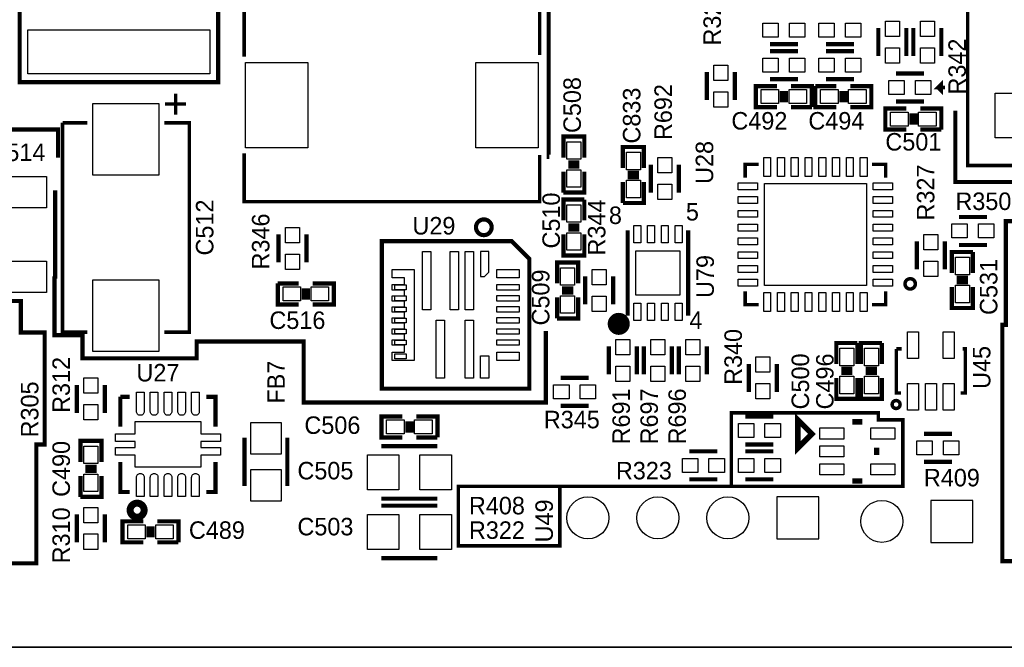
# Model space of a CAD drawing. Extents: x -53 to 531, y -106 to 304.
# Tile 4 of 65: x 26 to 62, y 0 to 23. Entities that reach past the tile are written whole.
import ezdxf
from ezdxf.enums import TextEntityAlignment as Align

# ---------------------------------------------------------------- set-up
doc = ezdxf.new("R2010")
doc.units = 0
for name, color, linetype in [('BOARD_GEOMETRY_OUTLINE', 3, 'CONTINUOUS'), ('BOARD_GEOMETRY_SILKSCREEN_TOP', 1, 'CONTINUOUS'), ('PACKAGE_GEOMETRY_SILKSCREEN_TOP', 4, 'CONTINUOUS'), ('PIN_TOP', 5, 'CONTINUOUS'), ('REF_DES_SILKSCREEN_TOP', 6, 'CONTINUOUS')]:
    doc.layers.add(name, color=color, linetype=linetype)

msp = doc.modelspace()

# ---------------------------------------------------------------- linework, layer by layer
at = {"layer": 'BOARD_GEOMETRY_OUTLINE'}
msp.add_lwpolyline([(177.8, 1.016), (176.784, 0), (175.33874, 0), (1.524, 0), (1.016, 0), (0, 1.016), (0, 2.921), (0, 116.84), (0, 118.364), (1.016, 119.38), (2.54, 119.38), (174.93234, 119.38), (176.784, 119.38), (177.8, 118.364), (177.8, 116.80444), (177.8, 4.445), (177.8, 4.572)], close=True, dxfattribs=at)
msp.add_lwpolyline([(1.524, 0), (175.33874, 0)], dxfattribs=at)
at = {"layer": 'BOARD_GEOMETRY_SILKSCREEN_TOP'}
for points, const_width in [([(45.72, 17.8054), (45.6946, 17.8054), (45.6946, 23.5966), (40.1828, 23.5966), (40.1828, 24.3078), (37.0078, 24.3078), (37.0078, 23.4696), (33.8836, 23.4696), (33.8836, 28.0924), (26.0858, 28.0924), (26.0858, 18.796), (27.8892, 18.796), (27.8892, 17.78)], 0.1524), ([(60.071, 20.32), (59.817, 20.32), (59.944, 20.447), (59.944, 20.193), (59.817, 20.32)], 0.127), ([(74.8284, 16.637), (72.9996, 16.637), (72.9996, 9.7028), (71.7804, 9.7028), (71.7804, 3.1242), (62.1538, 3.1242), (62.1538, 11.7094), (62.2808, 11.7094), (62.2808, 15.4686), (62.9666, 15.4686), (62.9666, 16.891), (60.452, 16.891), (60.452, 19.4818)], 0.1524), ([(45.593, 11.4808), (45.593, 8.89), (36.8046, 8.89), (36.8046, 11.0998), (32.9184, 11.0998), (32.9184, 10.4902), (28.7782, 10.4902), (28.7782, 11.3284), (27.7622, 11.3284), (27.7622, 13.462)], 0.1524), ([(21.7678, 3.048), (27.1018, 3.048), (27.1018, 7.366), (27.4066, 7.366), (27.4066, 11.43), (26.543, 11.43), (26.543, 12.573), (21.2852, 12.573), (21.2852, 12.1158), (19.3802, 12.1158), (19.3802, 11.7602), (17.7292, 11.7602), (17.7292, 10.3124), (17.8816, 10.3124), (17.8816, 8.128), (15.7734, 8.128), (15.7734, 8.1788), (10.922, 8.1788), (10.922, 4.699), (11.7348, 4.699), (11.7348, 3.1242), (21.7678, 3.1242), (21.7678, 3.048)], 0.1524), ([(46.101, 5.842), (52.324, 5.842), (52.324, 8.509), (57.658, 8.509), (57.658, 8.255), (58.547, 8.255), (58.547, 5.842), (52.324, 5.842)], 0.127), ([(43.18, 5.842), (46.101, 5.842), (46.101, 3.683), (42.418, 3.683), (42.418, 5.842), (43.18, 5.842)], 0.127)]:
    msp.add_lwpolyline(points, dxfattribs=dict(at, const_width=const_width))
at = {"layer": 'PACKAGE_GEOMETRY_SILKSCREEN_TOP'}
for points, const_width in [([(69.4055, 17.4879), (69.4055, 25.6921), (60.8965, 25.6921), (60.8965, 17.4879), (69.4055, 17.4879)], 0.127), ([(26.499058, 20.812506), (26.499058, 25.512522), (33.698942, 25.512522), (33.698942, 20.512278), (26.499058, 20.512278), (26.499058, 20.812506)], 0.1524), ([(45.3644, 23.1902), (34.6456, 23.1902), (34.6456, 21.444966)], 0.127), ([(45.3644, 21.500592), (45.3644, 23.1902)], 0.127), ([(57.658, 22.479), (57.658, 21.463)], 0.1524), ([(58.674, 22.479), (58.674, 21.463)], 0.1524), ([(58.928, 22.479), (58.928, 21.463)], 0.1524), ([(59.944, 22.479), (59.944, 21.463)], 0.1524), ([(54.737, 21.8948), (53.721, 21.8948)], 0.1524), ([(55.753, 21.8948), (56.769, 21.8948)], 0.1524), ([(53.721, 21.6408), (54.737, 21.6408)], 0.1524), ([(56.769, 21.6408), (55.753, 21.6408)], 0.1524), ([(51.435, 20.8788), (51.435, 19.8628)], 0.1524), ([(52.451, 20.8788), (52.451, 19.8628)], 0.1524), ([(58.293, 20.828), (59.309, 20.828)], 0.1524), ([(53.975, 19.6088), (53.213, 19.6088), (53.213, 20.3708), (53.975, 20.3708)], 0.1524), ([(53.721, 20.6248), (54.737, 20.6248)], 0.1524), ([(54.483, 20.3708), (55.245, 20.3708), (55.245, 19.6088)], 0.1524), ([(56.134, 19.6088), (55.372, 19.6088), (55.372, 20.3708)], 0.1524), ([(55.372, 20.3708), (56.134, 20.3708)], 0.1524), ([(56.769, 20.6248), (55.753, 20.6248)], 0.1524), ([(56.642, 20.3708), (57.404, 20.3708), (57.404, 19.6088), (56.642, 19.6088)], 0.1524), ([(32.1564, 20.102068), (32.1564, 19.340068)], 0.127), ([(32.1564, 20.102068), (32.1564, 19.340068)], 0.127), ([(32.1564, 20.102068), (32.1564, 19.340068)], 0.127), ([(54.1528, 19.7866), (54.1528, 20.193)], 0.1524), ([(54.3052, 19.7866), (54.3052, 20.193)], 0.1524), ([(56.3118, 20.193), (56.3118, 19.7866)], 0.1524), ([(56.4642, 20.193), (56.4642, 19.7866)], 0.1524), ([(32.5374, 19.721068), (31.7754, 19.721068)], 0.127), ([(32.5374, 19.721068), (31.7754, 19.721068)], 0.127), ([(32.5374, 19.721068), (31.7754, 19.721068)], 0.127), ([(55.245, 19.6088), (54.483, 19.6088)], 0.1524), ([(58.293, 19.812), (59.309, 19.812)], 0.1524), ([(58.674, 18.796), (57.912, 18.796), (57.912, 19.558), (58.674, 19.558)], 0.1524), ([(58.8518, 18.9738), (58.8518, 19.3802)], 0.1524), ([(59.0042, 18.9738), (59.0042, 19.3802)], 0.1524), ([(59.182, 19.558), (59.944, 19.558), (59.944, 18.796)], 0.1524), ([(28.956, 11.44016), (28.05303, 11.44016), (28.05303, 19.03984)], 0.127), ([(28.05303, 19.03984), (28.956, 19.03984)], 0.127), ([(31.75, 19.03984), (32.65297, 19.03984), (32.65297, 11.44016), (31.75, 11.44016)], 0.127), ([(46.228, 17.78), (46.228, 18.542), (46.99, 18.542), (46.99, 17.78)], 0.1524), ([(59.944, 18.796), (59.182, 18.796)], 0.1524), ([(48.387, 17.399), (48.387, 18.161), (49.149, 18.161), (49.149, 17.399)], 0.1524), ([(34.6456, 17.937226), (34.6456, 16.1798), (45.3644, 16.1798), (45.3644, 17.874488)], 0.127), ([(46.4058, 17.6022), (46.8122, 17.6022)], 0.1524), ([(46.4058, 17.4498), (46.8122, 17.4498)], 0.1524), ([(49.403, 16.51), (49.403, 17.526)], 0.1524), ([(50.419, 16.51), (50.419, 17.526)], 0.1524), ([(52.822094, 17.04594), (52.822094, 17.535906), (53.31206, 17.535906)], 0.127), ([(57.921906, 17.04594), (57.921906, 17.535906), (57.43194, 17.535906)], 0.127), ([(46.99, 17.272), (46.99, 16.51), (46.228, 16.51)], 0.1524), ([(46.228, 16.51), (46.228, 17.272)], 0.1524), ([(48.5648, 17.2212), (48.9712, 17.2212)], 0.1524), ([(49.149, 16.891), (49.149, 16.129), (48.387, 16.129)], 0.1524), ([(48.387, 16.129), (48.387, 16.891)], 0.1524), ([(48.5648, 17.0688), (48.9712, 17.0688)], 0.1524), ([(27.7876, 13.3858), (27.7876, 16.5862)], 0.1524), ([(46.228, 15.494), (46.228, 16.256), (46.99, 16.256)], 0.1524), ([(46.99, 16.256), (46.99, 15.494)], 0.1524), ([(46.8122, 15.3162), (46.4058, 15.3162)], 0.1524), ([(60.579, 15.621), (61.595, 15.621)], 0.1524), ([(35.8902, 13.97), (35.8902, 14.986)], 0.1524), ([(36.9062, 13.97), (36.9062, 14.986)], 0.1524), ([(46.99, 14.986), (46.99, 14.224), (46.228, 14.224), (46.228, 14.986)], 0.1524), ([(46.8122, 15.1638), (46.4058, 15.1638)], 0.1524), ([(48.556926, 15.138908), (48.556926, 12.039092)], 0.150114), ([(50.757074, 15.138908), (50.757074, 12.039092)], 0.150114), ([(44.991528, 9.389872), (44.991528, 14.105128), (44.356528, 14.740128), (39.641272, 14.740128), (39.641272, 9.389872), (44.991528, 9.389872)], 0.1524), ([(59.055, 13.716), (59.055, 14.732)], 0.1524), ([(60.071, 13.716), (60.071, 14.732)], 0.1524), ([(60.579, 14.605), (61.595, 14.605)], 0.1524), ([(60.325, 13.589), (60.325, 14.351), (61.087, 14.351)], 0.1524), ([(61.087, 14.351), (61.087, 13.589)], 0.1524), ([(45.9994, 13.208), (45.9994, 13.97), (46.7614, 13.97), (46.7614, 13.208)], 0.1524), ([(36.6268, 12.446), (35.8648, 12.446), (35.8648, 13.208)], 0.1524), ([(35.8648, 13.208), (36.6268, 13.208)], 0.1524), ([(37.1348, 13.208), (37.8968, 13.208), (37.8968, 12.446), (37.1348, 12.446)], 0.1524), ([(47.0154, 12.446), (47.0154, 13.462)], 0.1524), ([(48.0314, 12.446), (48.0314, 13.462)], 0.1524), ([(60.9092, 13.4112), (60.5028, 13.4112)], 0.1524), ([(60.9092, 13.2588), (60.5028, 13.2588)], 0.1524), ([(36.8046, 13.0302), (36.8046, 12.6238)], 0.1524), ([(36.957, 13.0302), (36.957, 12.6238)], 0.1524), ([(46.1772, 13.0302), (46.5836, 13.0302)], 0.1524), ([(46.1772, 12.8778), (46.5836, 12.8778)], 0.1524), ([(52.822094, 12.92606), (52.822094, 12.436094), (53.31206, 12.436094)], 0.127), ([(57.921906, 12.92606), (57.921906, 12.436094), (57.43194, 12.436094)], 0.127), ([(61.087, 13.081), (61.087, 12.319), (60.325, 12.319), (60.325, 13.081)], 0.1524), ([(46.7614, 12.7), (46.7614, 11.938), (45.9994, 11.938)], 0.1524), ([(45.9994, 11.938), (45.9994, 12.7)], 0.1524), ([(56.134, 10.287), (56.134, 11.049), (56.896, 11.049)], 0.1524), ([(56.896, 11.049), (56.896, 10.287)], 0.1524), ([(57.023, 10.287), (57.023, 11.049), (57.785, 11.049)], 0.1524), ([(57.785, 11.049), (57.785, 10.287)], 0.1524), ([(47.879, 10.922), (47.879, 9.906)], 0.1524), ([(48.895, 10.922), (48.895, 9.906)], 0.1524), ([(49.149, 9.906), (49.149, 10.922)], 0.1524), ([(50.165, 9.906), (50.165, 10.922)], 0.1524), ([(50.419, 9.906), (50.419, 10.922)], 0.1524), ([(51.435, 9.906), (51.435, 10.922)], 0.1524), ([(58.311034, 10.834878), (58.504074, 10.834878)], 0.127), ([(58.47461, 9.231122), (58.311034, 9.231122), (58.311034, 10.834878)], 0.127), ([(60.722002, 10.834878), (60.814966, 10.834878), (60.814966, 9.231122), (60.646056, 9.231122)], 0.127), ([(52.959, 9.271), (52.959, 10.287)], 0.1524), ([(53.975, 9.271), (53.975, 10.287)], 0.1524), ([(56.7182, 10.1092), (56.3118, 10.1092)], 0.1524), ([(56.7182, 9.9568), (56.3118, 9.9568)], 0.1524), ([(57.6072, 10.1092), (57.2008, 10.1092)], 0.1524), ([(57.6072, 9.9568), (57.2008, 9.9568)], 0.1524), ([(46.1264, 9.779), (47.1424, 9.779)], 0.1524), ([(56.896, 9.779), (56.896, 9.017), (56.134, 9.017), (56.134, 9.779)], 0.1524), ([(57.785, 9.779), (57.785, 9.017), (57.023, 9.017), (57.023, 9.779)], 0.1524), ([(28.575, 8.509), (28.575, 9.525)], 0.1524), ([(29.591, 8.509), (29.591, 9.525)], 0.1524), ([(30.149292, 9.093708), (30.483302, 9.093708)], 0.1524), ([(30.149292, 8.009636), (30.149292, 9.093708)], 0.1524), ([(33.270698, 9.093708), (33.604708, 9.093708), (33.604708, 8.009636)], 0.1524), ([(46.1264, 8.763), (47.1424, 8.763)], 0.1524), ([(40.386, 7.62), (39.624, 7.62), (39.624, 8.382), (40.386, 8.382)], 0.1524), ([(40.5638, 7.7978), (40.5638, 8.2042)], 0.1524), ([(40.7162, 7.7978), (40.7162, 8.2042)], 0.1524), ([(40.894, 8.382), (41.656, 8.382), (41.656, 7.62)], 0.1524), ([(53.848, 8.382), (52.832, 8.382)], 0.1524), ([(55.245, 7.747), (54.737, 8.255), (54.737, 7.239), (55.245, 7.747)], 0.2032), ([(57.07761, 8.186928), (56.71439, 8.186928)], 0.2032), ([(28.702, 6.731), (28.702, 7.493), (29.464, 7.493), (29.464, 6.731)], 0.1524), ([(34.658046, 5.85597), (34.658046, 7.60603)], 0.150114), ([(36.207954, 5.85597), (36.207954, 7.60603)], 0.150114), ([(41.656, 7.62), (40.894, 7.62)], 0.1524), ([(60.325, 7.747), (59.309, 7.747)], 0.1524), ([(39.624, 7.3025), (41.656, 7.3025)], 0.1524), ([(50.8, 7.112), (51.816, 7.112)], 0.1524), ([(53.848, 7.366), (52.832, 7.366)], 0.1524), ([(53.848, 7.112), (52.832, 7.112)], 0.1524), ([(57.596024, 7.247128), (57.596024, 6.976872)], 0.2032), ([(30.483302, 5.638292), (30.149292, 5.638292), (30.149292, 6.722364)], 0.1524), ([(33.604708, 6.722364), (33.604708, 5.638292), (33.270698, 5.638292)], 0.1524), ([(60.325, 6.731), (59.309, 6.731)], 0.1524), ([(28.8798, 6.5532), (29.2862, 6.5532)], 0.1524), ([(28.8798, 6.4008), (29.2862, 6.4008)], 0.1524), ([(29.464, 6.223), (29.464, 5.461), (28.702, 5.461)], 0.1524), ([(28.702, 5.461), (28.702, 6.223)], 0.1524), ([(50.8, 6.096), (51.816, 6.096)], 0.1524), ([(53.848, 6.096), (52.832, 6.096)], 0.1524), ([(57.07761, 6.037072), (56.71439, 6.037072)], 0.2032), ([(39.624, 5.3975), (41.656, 5.3975)], 0.1524), ([(39.624, 5.1435), (41.656, 5.1435)], 0.1524), ([(28.575, 4.826), (28.575, 3.81)], 0.1524), ([(29.591, 4.826), (29.591, 3.81)], 0.1524), ([(30.988, 3.81), (30.226, 3.81), (30.226, 4.572), (30.988, 4.572)], 0.1524), ([(31.496, 4.572), (32.258, 4.572), (32.258, 3.81)], 0.1524), ([(31.1658, 3.9878), (31.1658, 4.3942)], 0.1524), ([(31.3182, 3.9878), (31.3182, 4.3942)], 0.1524), ([(32.258, 3.81), (31.496, 3.81)], 0.1524), ([(39.624, 3.2385), (41.656, 3.2385)], 0.1524)]:
    msp.add_lwpolyline(points, dxfattribs=dict(at, const_width=const_width))
for points, const_width in [([(43.625262, 15.247874, 0.999996), (43.05554, 15.248128, 1.000004), (43.625262, 15.247874)], 0.1524), ([(58.998104, 13.19403, 0.999695), (58.624978, 13.194284, 1.000305), (58.998104, 13.19403)], 0.127), ([(48.436276, 11.74242, 0.9999), (48.036226, 11.74242, 1.0001), (48.436276, 11.74242)], 0.40005), ([(58.4454, 8.814308, 0.999757), (58.158126, 8.814562, 1.000243), (58.4454, 8.814308)], 0.127), ([(31.0134, 4.9784, 1), (30.5054, 4.9784, 1), (31.0134, 4.9784)], 0.254)]:
    msp.add_lwpolyline(points, format="xyb", dxfattribs=dict(at, const_width=const_width))
at = {"layer": 'PIN_TOP'}
for points in [[(54.0258, 22.1488), (53.467, 22.1488), (53.467, 22.6568), (54.0258, 22.6568)], [(54.991, 22.1488), (54.4322, 22.1488), (54.4322, 22.6568), (54.991, 22.6568)], [(55.499, 22.6568), (56.0578, 22.6568), (56.0578, 22.1488), (55.499, 22.1488)], [(56.4642, 22.6568), (57.023, 22.6568), (57.023, 22.1488), (56.4642, 22.1488)], [(58.42, 22.733), (58.42, 22.1742), (57.912, 22.1742), (57.912, 22.733)], [(59.69, 22.733), (59.69, 22.1742), (59.182, 22.1742), (59.182, 22.733)], [(33.401, 20.812252), (26.797, 20.812252), (26.797, 22.412452), (33.401, 22.412452)], [(58.42, 21.7678), (58.42, 21.209), (57.912, 21.209), (57.912, 21.7678)], [(59.69, 21.7678), (59.69, 21.209), (59.182, 21.209), (59.182, 21.7678)], [(36.957, 21.2344), (36.957, 18.1356), (34.6964, 18.1356), (34.6964, 21.2344)], [(45.3136, 21.2344), (45.3136, 18.1356), (43.053, 18.1356), (43.053, 21.2344)], [(52.197, 21.1328), (52.197, 20.574), (51.689, 20.574), (51.689, 21.1328)], [(53.467, 21.3868), (54.0258, 21.3868), (54.0258, 20.8788), (53.467, 20.8788)], [(54.4322, 21.3868), (54.991, 21.3868), (54.991, 20.8788), (54.4322, 20.8788)], [(56.0578, 20.8788), (55.499, 20.8788), (55.499, 21.3868), (56.0578, 21.3868)], [(57.023, 20.8788), (56.4642, 20.8788), (56.4642, 21.3868), (57.023, 21.3868)], [(58.039, 20.574), (58.5978, 20.574), (58.5978, 20.066), (58.039, 20.066)], [(59.0042, 20.574), (59.563, 20.574), (59.563, 20.066), (59.0042, 20.066)], [(52.197, 20.1676), (52.197, 19.6088), (51.689, 19.6088), (51.689, 20.1676)], [(54.0385, 20.2438), (54.0385, 19.7358), (53.4035, 19.7358), (53.4035, 20.2438)], [(55.0545, 20.2438), (55.0545, 19.7358), (54.4195, 19.7358), (54.4195, 20.2438)], [(55.5625, 19.7358), (55.5625, 20.2438), (56.1975, 20.2438), (56.1975, 19.7358)], [(56.5785, 19.7358), (56.5785, 20.2438), (57.2135, 20.2438), (57.2135, 19.7358)], [(68.4022, 18.4912), (61.8998, 18.4912), (61.8998, 20.1168), (68.4022, 20.1168)], [(29.153104, 19.739864), (31.552896, 19.739864), (31.552896, 17.13992), (29.153104, 17.13992)], [(58.7375, 19.431), (58.7375, 18.923), (58.1025, 18.923), (58.1025, 19.431)], [(59.7535, 19.431), (59.7535, 18.923), (59.1185, 18.923), (59.1185, 19.431)], [(46.863, 17.7165), (46.355, 17.7165), (46.355, 18.3515), (46.863, 18.3515)], [(49.022, 17.3355), (48.514, 17.3355), (48.514, 17.9705), (49.022, 17.9705)], [(49.657, 17.2212), (49.657, 17.78), (50.165, 17.78), (50.165, 17.2212)], [(53.746908, 17.086072), (53.496972, 17.086072), (53.496972, 17.786096), (53.746908, 17.786096)], [(54.247034, 17.086072), (53.997098, 17.086072), (53.997098, 17.786096), (54.247034, 17.786096)], [(54.746906, 17.086072), (54.49697, 17.086072), (54.49697, 17.786096), (54.746906, 17.786096)], [(55.247032, 17.086072), (54.997096, 17.086072), (54.997096, 17.786096), (55.247032, 17.786096)], [(55.746904, 17.086072), (55.496968, 17.086072), (55.496968, 17.786096), (55.746904, 17.786096)], [(56.24703, 17.086072), (55.997094, 17.086072), (55.997094, 17.786096), (56.24703, 17.786096)], [(56.746902, 17.086072), (56.496966, 17.086072), (56.496966, 17.786096), (56.746902, 17.786096)], [(57.247028, 17.086072), (56.997092, 17.086072), (56.997092, 17.786096), (57.247028, 17.786096)], [(46.863, 16.7005), (46.355, 16.7005), (46.355, 17.3355), (46.863, 17.3355)], [(27.4701, 17.0942), (27.4701, 15.9512), (25.8699, 15.9512), (25.8699, 17.0942)], [(49.022, 16.3195), (48.514, 16.3195), (48.514, 16.9545), (49.022, 16.9545)], [(49.657, 16.256), (49.657, 16.8148), (50.165, 16.8148), (50.165, 16.256)], [(53.271928, 16.861028), (53.271928, 16.611092), (52.571904, 16.611092), (52.571904, 16.861028)], [(57.222009, 16.836009), (57.222009, 13.135991), (53.521991, 13.135991), (53.521991, 16.836009)], [(58.172096, 16.861028), (58.172096, 16.611092), (57.472072, 16.611092), (57.472072, 16.861028)], [(53.271928, 16.360902), (53.271928, 16.110966), (52.571904, 16.110966), (52.571904, 16.360902)], [(58.172096, 16.360902), (58.172096, 16.110966), (57.472072, 16.110966), (57.472072, 16.360902)], [(46.355, 16.0655), (46.863, 16.0655), (46.863, 15.4305), (46.355, 15.4305)], [(53.271928, 15.86103), (53.271928, 15.611094), (52.571904, 15.611094), (52.571904, 15.86103)], [(58.172096, 15.86103), (58.172096, 15.611094), (57.472072, 15.611094), (57.472072, 15.86103)], [(60.325, 15.367), (60.8838, 15.367), (60.8838, 14.859), (60.325, 14.859)], [(61.2902, 15.367), (61.849, 15.367), (61.849, 14.859), (61.2902, 14.859)], [(36.1442, 14.6812), (36.1442, 15.24), (36.6522, 15.24), (36.6522, 14.6812)], [(46.355, 15.0495), (46.863, 15.0495), (46.863, 14.4145), (46.355, 14.4145)], [(48.78197, 14.68882), (48.78197, 15.313914), (49.031906, 15.313914), (49.031906, 14.68882)], [(49.282096, 14.68882), (49.282096, 15.313914), (49.532032, 15.313914), (49.532032, 14.68882)], [(49.781968, 14.68882), (49.781968, 15.313914), (50.031904, 15.313914), (50.031904, 14.68882)], [(50.282094, 14.68882), (50.282094, 15.313914), (50.53203, 15.313914), (50.53203, 14.68882)], [(53.271928, 15.360904), (53.271928, 15.110968), (52.571904, 15.110968), (52.571904, 15.360904)], [(58.172096, 15.360904), (58.172096, 15.110968), (57.472072, 15.110968), (57.472072, 15.360904)], [(53.271928, 14.861032), (53.271928, 14.611096), (52.571904, 14.611096), (52.571904, 14.861032)], [(58.172096, 14.861032), (58.172096, 14.611096), (57.472072, 14.611096), (57.472072, 14.861032)], [(59.309, 14.4272), (59.309, 14.986), (59.817, 14.986), (59.817, 14.4272)], [(41.113964, 14.36497), (41.418764, 14.36497), (41.418764, 12.25677), (41.113964, 12.25677)], [(42.113962, 14.36497), (42.418762, 14.36497), (42.418762, 12.25677), (42.113962, 12.25677)], [(42.663872, 14.36497), (42.968672, 14.36497), (42.968672, 12.25677), (42.663872, 12.25677)], [(43.216322, 14.365224), (43.216322, 13.465048), (43.366436, 13.465048), (43.51655, 13.615162), (43.51655, 14.365224)], [(48.8569, 12.7889), (48.8569, 14.388846), (50.456846, 14.388846), (50.456846, 12.7889)], [(53.271928, 14.360906), (53.271928, 14.11097), (52.571904, 14.11097), (52.571904, 14.360906)], [(58.172096, 14.360906), (58.172096, 14.11097), (57.472072, 14.11097), (57.472072, 14.360906)], [(27.4701, 14.0208), (27.4701, 12.8778), (25.8699, 12.8778), (25.8699, 14.0208)], [(36.1442, 13.716), (36.1442, 14.2748), (36.6522, 14.2748), (36.6522, 13.716)], [(59.309, 13.462), (59.309, 14.0208), (59.817, 14.0208), (59.817, 13.462)], [(60.452, 14.1605), (60.96, 14.1605), (60.96, 13.5255), (60.452, 13.5255)], [(40.816276, 13.714984), (40.816276, 10.415016), (40.01643, 10.415016), (40.01643, 10.71499), (40.466264, 10.71499), (40.466264, 10.964926), (40.01643, 10.964926), (40.01643, 11.165078), (40.466264, 11.165078), (40.466264, 11.364976), (40.01643, 11.364976), (40.01643, 11.565128), (40.466264, 11.565128), (40.466264, 11.765026), (40.01643, 11.765026), (40.01643, 11.964924), (40.466264, 11.964924), (40.466264, 12.165076), (40.01643, 12.165076), (40.01643, 12.364974), (40.466264, 12.364974), (40.466264, 12.564872), (40.01643, 12.564872), (40.01643, 12.765024), (40.466264, 12.765024), (40.466264, 12.964922), (40.01643, 12.964922), (40.01643, 13.165074), (40.466264, 13.165074), (40.466264, 13.41501), (40.01643, 13.41501), (40.01643, 13.714984)], [(43.80992, 13.717524), (44.62272, 13.717524), (44.62272, 13.412724), (43.80992, 13.412724)], [(46.6344, 13.1445), (46.1264, 13.1445), (46.1264, 13.7795), (46.6344, 13.7795)], [(47.2694, 13.1572), (47.2694, 13.716), (47.7774, 13.716), (47.7774, 13.1572)], [(53.271928, 13.861034), (53.271928, 13.611098), (52.571904, 13.611098), (52.571904, 13.861034)], [(58.172096, 13.861034), (58.172096, 13.611098), (57.472072, 13.611098), (57.472072, 13.861034)], [(31.552896, 10.740136), (29.153104, 10.740136), (29.153104, 13.34008), (31.552896, 13.34008)], [(53.271928, 13.360908), (53.271928, 13.110972), (52.571904, 13.110972), (52.571904, 13.360908)], [(58.172096, 13.360908), (58.172096, 13.110972), (57.472072, 13.110972), (57.472072, 13.360908)], [(36.0553, 12.573), (36.0553, 13.081), (36.6903, 13.081), (36.6903, 12.573)], [(37.0713, 12.573), (37.0713, 13.081), (37.7063, 13.081), (37.7063, 12.573)], [(40.113204, 13.153898), (40.519604, 13.153898), (40.519604, 12.976098), (40.113204, 12.976098)], [(43.80992, 13.166598), (44.62272, 13.166598), (44.62272, 12.963398), (43.80992, 12.963398)], [(53.746908, 12.185904), (53.496972, 12.185904), (53.496972, 12.885928), (53.746908, 12.885928)], [(54.247034, 12.185904), (53.997098, 12.185904), (53.997098, 12.885928), (54.247034, 12.885928)], [(54.746906, 12.185904), (54.49697, 12.185904), (54.49697, 12.885928), (54.746906, 12.885928)], [(55.247032, 12.185904), (54.997096, 12.185904), (54.997096, 12.885928), (55.247032, 12.885928)], [(55.746904, 12.185904), (55.496968, 12.185904), (55.496968, 12.885928), (55.746904, 12.885928)], [(56.24703, 12.185904), (55.997094, 12.185904), (55.997094, 12.885928), (56.24703, 12.885928)], [(56.746902, 12.185904), (56.496966, 12.185904), (56.496966, 12.885928), (56.746902, 12.885928)], [(57.247028, 12.185904), (56.997092, 12.185904), (56.997092, 12.885928), (57.247028, 12.885928)], [(60.452, 13.1445), (60.96, 13.1445), (60.96, 12.5095), (60.452, 12.5095)], [(40.113204, 12.753848), (40.519604, 12.753848), (40.519604, 12.576048), (40.113204, 12.576048)], [(43.80992, 12.766548), (44.62272, 12.766548), (44.62272, 12.563348), (43.80992, 12.563348)], [(46.6344, 12.1285), (46.1264, 12.1285), (46.1264, 12.7635), (46.6344, 12.7635)], [(47.2694, 12.192), (47.2694, 12.7508), (47.7774, 12.7508), (47.7774, 12.192)], [(40.113204, 12.353798), (40.519604, 12.353798), (40.519604, 12.175998), (40.113204, 12.175998)], [(43.80992, 12.366498), (44.62272, 12.366498), (44.62272, 12.163298), (43.80992, 12.163298)], [(48.78197, 11.863832), (48.78197, 12.488926), (49.031906, 12.488926), (49.031906, 11.863832)], [(49.282096, 11.863832), (49.282096, 12.488926), (49.532032, 12.488926), (49.532032, 11.863832)], [(49.781968, 11.863832), (49.781968, 12.488926), (50.031904, 12.488926), (50.031904, 11.863832)], [(50.282094, 11.863832), (50.282094, 12.488926), (50.53203, 12.488926), (50.53203, 11.863832)], [(40.113204, 11.954002), (40.519604, 11.954002), (40.519604, 11.776202), (40.113204, 11.776202)], [(41.61409, 11.87323), (41.91889, 11.87323), (41.91889, 9.76503), (41.61409, 9.76503)], [(42.663872, 11.87323), (42.968672, 11.87323), (42.968672, 9.76503), (42.663872, 9.76503)], [(43.80992, 11.966702), (44.62272, 11.966702), (44.62272, 11.763502), (43.80992, 11.763502)], [(40.113204, 11.553952), (40.519604, 11.553952), (40.519604, 11.376152), (40.113204, 11.376152)], [(43.80992, 11.566652), (44.62272, 11.566652), (44.62272, 11.363452), (43.80992, 11.363452)], [(59.113039, 10.483977), (58.712989, 10.483977), (58.712989, 11.451971), (59.113039, 11.451971)], [(60.413011, 10.483977), (60.012961, 10.483977), (60.012961, 11.451971), (60.413011, 11.451971)], [(40.113204, 11.153902), (40.519604, 11.153902), (40.519604, 10.976102), (40.113204, 10.976102)], [(43.80992, 11.166602), (44.62272, 11.166602), (44.62272, 10.963402), (43.80992, 10.963402)], [(48.641, 11.176), (48.641, 10.6172), (48.133, 10.6172), (48.133, 11.176)], [(49.403, 10.6172), (49.403, 11.176), (49.911, 11.176), (49.911, 10.6172)], [(50.673, 10.6172), (50.673, 11.176), (51.181, 11.176), (51.181, 10.6172)], [(56.261, 10.8585), (56.769, 10.8585), (56.769, 10.2235), (56.261, 10.2235)], [(57.15, 10.8585), (57.658, 10.8585), (57.658, 10.2235), (57.15, 10.2235)], [(40.113204, 10.653776), (40.519604, 10.653776), (40.519604, 10.475976), (40.113204, 10.475976)], [(43.214036, 10.57783), (43.518836, 10.57783), (43.518836, 9.76503), (43.214036, 9.76503)], [(43.80992, 10.717276), (44.62272, 10.717276), (44.62272, 10.412476), (43.80992, 10.412476)], [(53.213, 9.9822), (53.213, 10.541), (53.721, 10.541), (53.721, 9.9822)], [(48.641, 10.2108), (48.641, 9.652), (48.133, 9.652), (48.133, 10.2108)], [(49.403, 9.652), (49.403, 10.2108), (49.911, 10.2108), (49.911, 9.652)], [(50.673, 9.652), (50.673, 10.2108), (51.181, 10.2108), (51.181, 9.652)], [(28.829, 9.2202), (28.829, 9.779), (29.337, 9.779), (29.337, 9.2202)], [(56.261, 9.8425), (56.769, 9.8425), (56.769, 9.2075), (56.261, 9.2075)], [(57.15, 9.8425), (57.658, 9.8425), (57.658, 9.2075), (57.15, 9.2075)], [(45.8724, 9.525), (46.4312, 9.525), (46.4312, 9.017), (45.8724, 9.017)], [(46.8376, 9.525), (47.3964, 9.525), (47.3964, 9.017), (46.8376, 9.017)], [(53.213, 9.017), (53.213, 9.5758), (53.721, 9.5758), (53.721, 9.017)], [(58.712989, 9.582023), (59.113039, 9.582023), (59.113039, 8.614029), (58.712989, 8.614029)], [(59.362975, 9.582023), (59.763025, 9.582023), (59.763025, 8.614029), (59.362975, 8.614029)], [(60.012961, 9.582023), (60.413011, 9.582023), (60.413011, 8.614029), (60.012961, 8.614029)], [(28.829, 8.255), (28.829, 8.8138), (29.337, 8.8138), (29.337, 8.255)], [(40.4495, 8.255), (40.4495, 7.747), (39.8145, 7.747), (39.8145, 8.255)], [(41.4655, 8.255), (41.4655, 7.747), (40.8305, 7.747), (40.8305, 8.255)], [(30.6832, 6.5405), (30.6832, 6.976364), (29.972, 6.976364), (29.972, 7.255764), (30.6832, 7.255764), (30.6832, 7.476236), (29.972, 7.476236), (29.972, 7.755636), (30.6832, 7.755636), (30.6832, 8.1915), (33.0708, 8.1915), (33.0708, 7.755636), (33.782, 7.755636), (33.782, 7.476236), (33.0708, 7.476236), (33.0708, 7.255764), (33.782, 7.255764), (33.782, 6.976364), (33.0708, 6.976364), (33.0708, 6.5405)], [(34.882963, 8.15594), (35.983037, 8.15594), (35.983037, 7.005828), (34.882963, 7.005828)], [(53.1368, 7.62), (52.578, 7.62), (52.578, 8.128), (53.1368, 8.128)], [(54.102, 7.62), (53.5432, 7.62), (53.5432, 8.128), (54.102, 8.128)], [(55.539132, 7.965186), (56.402732, 7.965186), (56.402732, 7.558786), (55.539132, 7.558786)], [(57.389268, 7.965186), (58.252868, 7.965186), (58.252868, 7.558786), (57.389268, 7.558786)], [(29.337, 6.6675), (28.829, 6.6675), (28.829, 7.3025), (29.337, 7.3025)], [(55.539132, 7.3152), (56.402732, 7.3152), (56.402732, 6.9088), (55.539132, 6.9088)], [(59.6138, 6.985), (59.055, 6.985), (59.055, 7.493), (59.6138, 7.493)], [(60.579, 6.985), (60.0202, 6.985), (60.0202, 7.493), (60.579, 7.493)], [(40.259, 5.715), (39.116, 5.715), (39.116, 6.985), (40.259, 6.985)], [(42.164, 5.715), (41.021, 5.715), (41.021, 6.985), (42.164, 6.985)], [(50.546, 6.858), (51.1048, 6.858), (51.1048, 6.35), (50.546, 6.35)], [(51.5112, 6.858), (52.07, 6.858), (52.07, 6.35), (51.5112, 6.35)], [(53.1368, 6.35), (52.578, 6.35), (52.578, 6.858), (53.1368, 6.858)], [(54.102, 6.35), (53.5432, 6.35), (53.5432, 6.858), (54.102, 6.858)], [(34.882963, 6.456172), (35.983037, 6.456172), (35.983037, 5.30606), (34.882963, 5.30606)], [(55.539132, 6.665214), (56.402732, 6.665214), (56.402732, 6.258814), (55.539132, 6.258814)], [(57.389268, 6.665214), (58.252868, 6.665214), (58.252868, 6.258814), (57.389268, 6.258814)], [(29.337, 5.6515), (28.829, 5.6515), (28.829, 6.2865), (29.337, 6.2865)], [(55.499, 3.937), (55.499, 5.461), (53.975, 5.461), (53.975, 3.937)], [(29.337, 5.08), (29.337, 4.5212), (28.829, 4.5212), (28.829, 5.08)], [(61.087, 3.81), (61.087, 5.334), (59.563, 5.334), (59.563, 3.81)], [(40.259, 3.556), (39.116, 3.556), (39.116, 4.826), (40.259, 4.826)], [(42.164, 3.556), (41.021, 3.556), (41.021, 4.826), (42.164, 4.826)], [(31.0515, 4.445), (31.0515, 3.937), (30.4165, 3.937), (30.4165, 4.445)], [(32.0675, 4.445), (32.0675, 3.937), (31.4325, 3.937), (31.4325, 4.445)], [(29.337, 4.1148), (29.337, 3.556), (28.829, 3.556), (28.829, 4.1148)]]:
    msp.add_lwpolyline(points, close=True, dxfattribs=at)
for points in [[(31.016702, 9.260078), (31.016702, 8.561578, -0.414214), (30.877002, 8.421878, -0.414214), (30.737302, 8.561578), (30.737302, 9.260078)], [(31.516828, 9.260078), (31.516828, 8.561578, -0.414214), (31.377128, 8.421878, -0.414214), (31.237428, 8.561578), (31.237428, 9.260078)], [(32.0167, 9.260078), (32.0167, 8.561578, -0.414214), (31.877, 8.421878, -0.414214), (31.7373, 8.561578), (31.7373, 9.260078)], [(32.516572, 9.260078), (32.516572, 8.561578, -0.414214), (32.376872, 8.421878, -0.414214), (32.237172, 8.561578), (32.237172, 9.260078)], [(33.016698, 9.260078), (33.016698, 8.561578, -0.414214), (32.876998, 8.421878, -0.414214), (32.737298, 8.561578), (32.737298, 9.260078)], [(30.737302, 5.471922), (30.737302, 6.170422, -0.414214), (30.877002, 6.310122, -0.414214), (31.016702, 6.170422), (31.016702, 5.471922)], [(31.237428, 5.471922), (31.237428, 6.170422, -0.414214), (31.377128, 6.310122, -0.414214), (31.516828, 6.170422), (31.516828, 5.471922)], [(31.7373, 5.471922), (31.7373, 6.170422, -0.414214), (31.877, 6.310122, -0.414214), (32.0167, 6.170422), (32.0167, 5.471922)], [(32.237172, 5.471922), (32.237172, 6.170422, -0.414214), (32.376872, 6.310122, -0.414214), (32.516572, 6.170422), (32.516572, 5.471922)], [(32.737298, 5.471922), (32.737298, 6.170422, -0.414214), (32.876998, 6.310122, -0.414214), (33.016698, 6.170422), (33.016698, 5.471922)]]:
    msp.add_lwpolyline(points, format="xyb", close=True, dxfattribs=at)
for centre in [(47.117, 4.699), (49.657, 4.699), (52.197, 4.699), (57.785, 4.572)]:
    msp.add_circle(centre, 0.762, dxfattribs=at)

# ---------------------------------------------------------------- texts
at = {"layer": 'PACKAGE_GEOMETRY_SILKSCREEN_TOP', "width": 1.0004}
for s, p in [('5', (50.673, 15.494)), ('8', (47.879, 15.367)), ('4', (50.8, 11.557))]:
    msp.add_text(s, height=0.635, dxfattribs=at).set_placement(p)
at = {"layer": 'REF_DES_SILKSCREEN_TOP', "width": 1.0004}
for s, p in [('R329', (51.943, 22.86)), ('R342', (60.833, 21.082)), ('R692', (50.165, 19.431)), ('U28', (51.6636, 17.6022)), ('R327', (59.69, 16.51)), ('R344', (47.752, 15.24)), ('R346', (35.56, 14.732)), ('U79', (51.689, 13.462)), ('R340', (52.705, 10.541)), ('U45', (61.722, 10.16)), ('R312', (28.321, 9.525)), ('FB7', (36.1188, 9.6266)), ('R691', (48.641, 8.382)), ('R697', (49.657, 8.382)), ('R696', (50.673, 8.382)), ('R310', (28.321, 4.064))]:
    msp.add_text(s, height=0.635, rotation=90, dxfattribs=at).set_placement(p, align=Align.CENTER)
for s, p in [('C508', (46.863, 18.669)), ('C833', (49.022, 18.288)), ('C512', (33.528, 14.224)), ('C510', (46.101, 14.478)), ('C531', (61.976, 12.065)), ('C509', (45.72, 11.684)), ('C500', (55.1434, 8.636)), ('C496', (56.0324, 8.636)), ('R305', (27.178, 7.62)), ('C490', (28.321, 5.461)), ('U49', (45.847, 3.81))]:
    msp.add_text(s, height=0.635, rotation=90, dxfattribs=at).set_placement(p)
for s, p in [('C492', (52.324, 18.796)), ('C494', (55.118, 18.796)), ('C501', (57.912, 18.034)), ('C516', (35.56, 11.557)), ('U27', (30.734, 9.652)), ('C506', (36.83, 7.747)), ('C489', (32.639, 3.937))]:
    msp.add_text(s, height=0.635, dxfattribs=at).set_placement(p)
for s, p in [('C514', (26.416, 17.653)), ('R350', (61.468, 15.875)), ('U29', (41.529, 14.986)), ('R345', (46.5328, 7.9502)), ('C505', (37.592, 6.096)), ('R323', (49.149, 6.096)), ('R409', (60.325, 5.842)), ('R408', (43.815, 4.826)), ('C503', (37.592, 4.064)), ('R322', (43.815, 3.937))]:
    msp.add_text(s, height=0.635, dxfattribs=at).set_placement(p, align=Align.CENTER)

doc.saveas('drawing.dxf')
